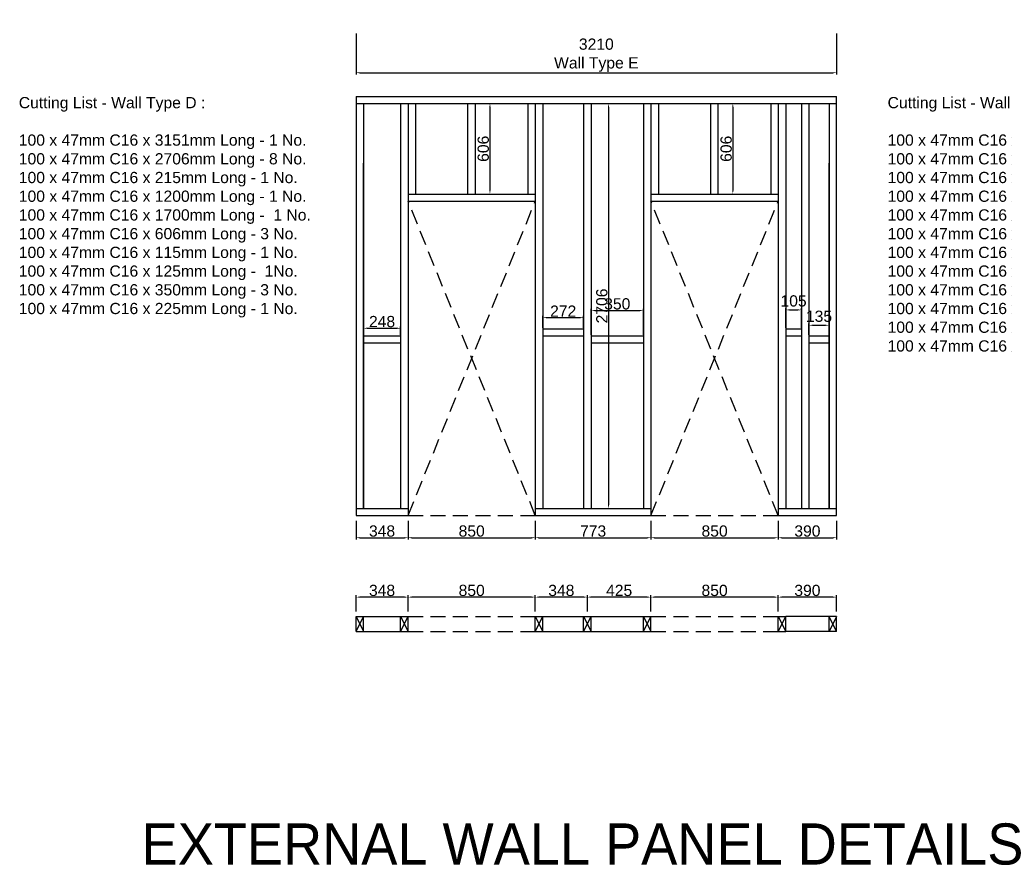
# Model space of a CAD drawing. Extents: x 333785 to 385459, y -97479 to 8502.
# Tile 9 of 89: x 343065 to 349642, y -69650 to -64001. Entities that reach past the tile are written whole.
import ezdxf

# ---------------------------------------------------------------- set-up
doc = ezdxf.new("R2010")
doc.units = 0
doc.header["$LTSCALE"] = 10
doc.linetypes.add('DASHED', pattern=[0.75, 0.5, -0.25])
doc.layers.get('0').update_dxf_attribs({"color": 1, "linetype": 'CONTINUOUS'})
doc.layers.get('DEFPOINTS').update_dxf_attribs({"linetype": 'CONTINUOUS'})
doc.layers.add('A000T600', color=6, linetype='CONTINUOUS')
doc.styles.add('ARIAL', font='arial.ttf', dxfattribs={"height": 75})
doc.dimstyles.new('AEC-A', dxfattribs={"dimscale": 50, "dimtxt": 28, "dimasz": 2.5, "dimexe": 1.25, "dimexo": 0.625, "dimtad": 1, "dimdec": 1, "dimdsep": 46, "dimtxsty": 'ARIAL', "dimcen": 2.5, "dimadec": 0, "dimazin": 0, "dimtfac": 1, "dimtdec": 0, "dimtmove": 2, "dimatfit": 3, "dimfxl": 1, "dimtolj": 1, "dimtzin": 0, "dimarcsym": 0})

# ---------------------------------------------------------------- blocks, each defined once
blk = doc.blocks.new('*D861')
at = {"layer": 'A000T600', "color": 6, "linetype": 'Continuous', "lineweight": -2, "transparency": 16777216}
for p, q in [((345311.6, -64092.5), (345311.6, -64367.5)), ((348521.6, -64092.5), (348521.6, -64367.5)), ((345336, -64355.2), (348497.1, -64355.2))]:
    blk.add_line(p, q, dxfattribs=at)
at = {"layer": 'A000T600', "color": 6, "transparency": 16777216}
for points in [[(345336, -64351.2), (345336, -64359.3), (345311.6, -64355.2)], [(348497.1, -64351.2), (348497.1, -64359.3), (348521.6, -64355.2)]]:
    blk.add_solid(points, dxfattribs=at)
at = {"layer": 'DEFPOINTS', "color": 0, "transparency": 16777216}
for p in [(345311.6, -64086.3), (348521.6, -64086.3), (348521.6, -64355.2)]:
    blk.add_point(p, dxfattribs=at)
at = {"layer": 'A000T600', "color": 7, "transparency": 16777216, "insert": (346916.6, -64237.9), "char_height": 75, "attachment_point": 5, "style": 'ARIAL'}
blk.add_mtext('\\A1;3210\\PWall Type E', dxfattribs=at)
blk = doc.blocks.new('*D875')
at = {"layer": 'A000T600', "color": 6, "linetype": 'Continuous', "lineweight": -2, "transparency": 16777216}
for p, q in [((345311.6, -67348.2), (345311.6, -67473.9)), ((345659.1, -67348.2), (345659.1, -67473.9)), ((345336, -67461.7), (345634.6, -67461.7))]:
    blk.add_line(p, q, dxfattribs=at)
at = {"layer": 'A000T600', "color": 6, "transparency": 16777216}
for points in [[(345336, -67457.6), (345336, -67465.8), (345311.6, -67461.7)], [(345634.6, -67457.6), (345634.6, -67465.8), (345659.1, -67461.7)]]:
    blk.add_solid(points, dxfattribs=at)
at = {"layer": 'DEFPOINTS', "color": 0, "transparency": 16777216}
for p in [(345311.6, -67342.1), (345659.1, -67342.1), (345659.1, -67461.7)]:
    blk.add_point(p, dxfattribs=at)
at = {"layer": 'A000T600', "color": 7, "transparency": 16777216, "insert": (345485.3, -67417.3), "char_height": 75, "attachment_point": 5, "style": 'ARIAL'}
blk.add_mtext('\\A1;348', dxfattribs=at)
blk = doc.blocks.new('*D876')
at = {"layer": 'A000T600', "color": 6, "linetype": 'Continuous', "lineweight": -2, "transparency": 16777216}
for p, q in [((345659.1, -67348.2), (345659.1, -67473.9)), ((346509.1, -67348.2), (346509.1, -67473.9)), ((345683.5, -67461.7), (346484.6, -67461.7))]:
    blk.add_line(p, q, dxfattribs=at)
at = {"layer": 'A000T600', "color": 6, "transparency": 16777216}
for points in [[(345683.5, -67457.6), (345683.5, -67465.8), (345659.1, -67461.7)], [(346484.6, -67457.6), (346484.6, -67465.8), (346509.1, -67461.7)]]:
    blk.add_solid(points, dxfattribs=at)
at = {"layer": 'DEFPOINTS', "color": 0, "transparency": 16777216}
for p in [(345659.1, -67342.1), (346509.1, -67342.1), (346509.1, -67461.7)]:
    blk.add_point(p, dxfattribs=at)
at = {"layer": 'A000T600', "color": 7, "transparency": 16777216, "insert": (346084.1, -67417.3), "char_height": 75, "attachment_point": 5, "style": 'ARIAL'}
blk.add_mtext('\\A1;850', dxfattribs=at)
blk = doc.blocks.new('*D877')
at = {"layer": 'A000T600', "color": 6, "linetype": 'Continuous', "lineweight": -2, "transparency": 16777216}
for p, q in [((346509.1, -67348.2), (346509.1, -67473.9)), ((347281.6, -67348.2), (347281.6, -67473.9)), ((346533.5, -67461.7), (347257.1, -67461.7))]:
    blk.add_line(p, q, dxfattribs=at)
at = {"layer": 'A000T600', "color": 6, "transparency": 16777216}
for points in [[(346533.5, -67457.6), (346533.5, -67465.8), (346509.1, -67461.7)], [(347257.1, -67457.6), (347257.1, -67465.8), (347281.6, -67461.7)]]:
    blk.add_solid(points, dxfattribs=at)
at = {"layer": 'DEFPOINTS', "color": 0, "transparency": 16777216}
for p in [(346509.1, -67342.1), (347281.6, -67342.1), (347281.6, -67461.7)]:
    blk.add_point(p, dxfattribs=at)
at = {"layer": 'A000T600', "color": 7, "transparency": 16777216, "insert": (346895.3, -67417.3), "char_height": 75, "attachment_point": 5, "style": 'ARIAL'}
blk.add_mtext('\\A1;773', dxfattribs=at)
blk = doc.blocks.new('*D878')
at = {"layer": 'A000T600', "color": 6, "linetype": 'Continuous', "lineweight": -2, "transparency": 16777216}
for p, q in [((347281.6, -67348.2), (347281.6, -67473.9)), ((348131.6, -67348.2), (348131.6, -67473.9)), ((347306, -67461.7), (348107.1, -67461.7))]:
    blk.add_line(p, q, dxfattribs=at)
at = {"layer": 'A000T600', "color": 6, "transparency": 16777216}
for points in [[(347306, -67457.6), (347306, -67465.8), (347281.6, -67461.7)], [(348107.1, -67457.6), (348107.1, -67465.8), (348131.6, -67461.7)]]:
    blk.add_solid(points, dxfattribs=at)
at = {"layer": 'DEFPOINTS', "color": 0, "transparency": 16777216}
for p in [(347281.6, -67342.1), (348131.6, -67342.1), (348131.6, -67461.7)]:
    blk.add_point(p, dxfattribs=at)
at = {"layer": 'A000T600', "color": 7, "transparency": 16777216, "insert": (347706.6, -67417.3), "char_height": 75, "attachment_point": 5, "style": 'ARIAL'}
blk.add_mtext('\\A1;850', dxfattribs=at)
blk = doc.blocks.new('*D879')
at = {"layer": 'A000T600', "color": 6, "linetype": 'Continuous', "lineweight": -2, "transparency": 16777216}
for p, q in [((348131.6, -67348.2), (348131.6, -67473.9)), ((348521.6, -67348.2), (348521.6, -67473.9)), ((348156, -67461.7), (348497.1, -67461.7))]:
    blk.add_line(p, q, dxfattribs=at)
at = {"layer": 'A000T600', "color": 6, "transparency": 16777216}
for points in [[(348156, -67457.6), (348156, -67465.8), (348131.6, -67461.7)], [(348497.1, -67457.6), (348497.1, -67465.8), (348521.6, -67461.7)]]:
    blk.add_solid(points, dxfattribs=at)
at = {"layer": 'DEFPOINTS', "color": 0, "transparency": 16777216}
for p in [(348131.6, -67342.1), (348521.6, -67342.1), (348521.6, -67461.7)]:
    blk.add_point(p, dxfattribs=at)
at = {"layer": 'A000T600', "color": 7, "transparency": 16777216, "insert": (348326.6, -67417.3), "char_height": 75, "attachment_point": 5, "style": 'ARIAL'}
blk.add_mtext('\\A1;390', dxfattribs=at)
blk = doc.blocks.new('*D880')
at = {"layer": 'A000T600', "color": 6, "linetype": 'Continuous', "lineweight": -2, "transparency": 16777216}
for p, q in [((346887.7, -64560.3), (347010.3, -64560.3)), ((346998.1, -64584.8), (346998.1, -67241.9)), ((346887.7, -67266.3), (347010.3, -67266.3))]:
    blk.add_line(p, q, dxfattribs=at)
at = {"layer": 'A000T600', "color": 6, "transparency": 16777216}
for points in [[(346994, -64584.8), (347002.2, -64584.8), (346998.1, -64560.3)], [(346994, -67241.9), (347002.2, -67241.9), (346998.1, -67266.3)]]:
    blk.add_solid(points, dxfattribs=at)
at = {"layer": 'DEFPOINTS', "color": 0, "transparency": 16777216}
for p in [(346881.6, -64560.3), (346881.6, -67266.3), (346998.1, -67266.3)]:
    blk.add_point(p, dxfattribs=at)
at = {"layer": 'A000T600', "color": 7, "transparency": 16777216, "insert": (346953.7, -65913.3), "char_height": 75, "attachment_point": 5, "rotation": 90, "style": 'ARIAL'}
blk.add_mtext('\\A1;2706', dxfattribs=at)
blk = doc.blocks.new('*D881')
at = {"layer": 'A000T600', "color": 6, "linetype": 'Continuous', "lineweight": -2, "transparency": 16777216}
for p, q in [((346115.2, -64560.3), (346218.2, -64560.3)), ((346206, -64584.8), (346206, -65141.9)), ((346115.2, -65166.3), (346218.2, -65166.3))]:
    blk.add_line(p, q, dxfattribs=at)
at = {"layer": 'A000T600', "color": 6, "transparency": 16777216}
for points in [[(346201.9, -64584.8), (346210, -64584.8), (346206, -64560.3)], [(346201.9, -65141.9), (346210, -65141.9), (346206, -65166.3)]]:
    blk.add_solid(points, dxfattribs=at)
at = {"layer": 'DEFPOINTS', "color": 0, "transparency": 16777216}
for p in [(346109.1, -64560.3), (346109.1, -65166.3), (346206, -65166.3)]:
    blk.add_point(p, dxfattribs=at)
at = {"layer": 'A000T600', "color": 7, "transparency": 16777216, "insert": (346161.6, -64863.3), "char_height": 75, "attachment_point": 5, "rotation": 90, "style": 'ARIAL'}
blk.add_mtext('\\A1;606', dxfattribs=at)
blk = doc.blocks.new('*D882')
at = {"layer": 'A000T600', "color": 6, "linetype": 'Continuous', "lineweight": -2, "transparency": 16777216}
for p, q in [((345361.6, -66107.2), (345361.6, -66050.1)), ((345386, -66062.3), (345584.6, -66062.3)), ((345609.1, -66107.2), (345609.1, -66050.1))]:
    blk.add_line(p, q, dxfattribs=at)
at = {"layer": 'A000T600', "color": 6, "transparency": 16777216}
for points in [[(345386, -66058.2), (345386, -66066.4), (345361.6, -66062.3)], [(345584.6, -66058.2), (345584.6, -66066.4), (345609.1, -66062.3)]]:
    blk.add_solid(points, dxfattribs=at)
at = {"layer": 'DEFPOINTS', "color": 0, "transparency": 16777216}
for p in [(345609.1, -66062.3), (345361.6, -66113.3), (345609.1, -66113.3)]:
    blk.add_point(p, dxfattribs=at)
at = {"layer": 'A000T600', "color": 7, "transparency": 16777216, "insert": (345485.3, -66017.9), "char_height": 75, "attachment_point": 5, "style": 'ARIAL'}
blk.add_mtext('\\A1;248', dxfattribs=at)
blk = doc.blocks.new('*D883')
at = {"layer": 'A000T600', "color": 6, "linetype": 'Continuous', "lineweight": -2, "transparency": 16777216}
for p, q in [((346559.1, -66060.2), (346559.1, -65979.2)), ((346583.5, -65991.4), (346807.1, -65991.4)), ((346831.6, -66060.2), (346831.6, -65979.2))]:
    blk.add_line(p, q, dxfattribs=at)
at = {"layer": 'A000T600', "color": 6, "transparency": 16777216}
for points in [[(346583.5, -65987.4), (346583.5, -65995.5), (346559.1, -65991.4)], [(346807.1, -65987.4), (346807.1, -65995.5), (346831.6, -65991.4)]]:
    blk.add_solid(points, dxfattribs=at)
at = {"layer": 'DEFPOINTS', "color": 0, "transparency": 16777216}
for p in [(346831.6, -65991.4), (346559.1, -66066.3), (346831.6, -66066.3)]:
    blk.add_point(p, dxfattribs=at)
at = {"layer": 'A000T600', "color": 7, "transparency": 16777216, "insert": (346695.3, -65947.7), "char_height": 75, "attachment_point": 5, "style": 'ARIAL'}
blk.add_mtext('\\A1;272', dxfattribs=at)
blk = doc.blocks.new('*D884')
at = {"layer": 'A000T600', "color": 6, "linetype": 'Continuous', "lineweight": -2, "transparency": 16777216}
for p, q in [((346881.6, -66107.2), (346881.6, -65932)), ((346906, -65944.2), (347207.1, -65944.2)), ((347231.6, -66107.2), (347231.6, -65932))]:
    blk.add_line(p, q, dxfattribs=at)
at = {"layer": 'A000T600', "color": 6, "transparency": 16777216}
for points in [[(346906, -65940.1), (346906, -65948.3), (346881.6, -65944.2)], [(347207.1, -65940.1), (347207.1, -65948.3), (347231.6, -65944.2)]]:
    blk.add_solid(points, dxfattribs=at)
at = {"layer": 'DEFPOINTS', "color": 0, "transparency": 16777216}
for p in [(347231.6, -65944.2), (346881.6, -66113.3), (347231.6, -66113.3)]:
    blk.add_point(p, dxfattribs=at)
at = {"layer": 'A000T600', "color": 7, "transparency": 16777216, "insert": (347056.6, -65899.8), "char_height": 75, "attachment_point": 5, "style": 'ARIAL'}
blk.add_mtext('\\A1;350', dxfattribs=at)
blk = doc.blocks.new('*D885')
at = {"layer": 'A000T600', "color": 6, "linetype": 'Continuous', "lineweight": -2, "transparency": 16777216}
for p, q in [((348181.6, -66060.2), (348181.6, -65927.5)), ((348206, -65939.7), (348262.1, -65939.7)), ((348286.6, -66060.2), (348286.6, -65927.5))]:
    blk.add_line(p, q, dxfattribs=at)
at = {"layer": 'A000T600', "color": 6, "transparency": 16777216}
for points in [[(348206, -65935.7), (348206, -65943.8), (348181.6, -65939.7)], [(348262.1, -65935.7), (348262.1, -65943.8), (348286.6, -65939.7)]]:
    blk.add_solid(points, dxfattribs=at)
at = {"layer": 'DEFPOINTS', "color": 0, "transparency": 16777216}
for p in [(348286.6, -65939.7), (348181.6, -66066.3), (348286.6, -66066.3)]:
    blk.add_point(p, dxfattribs=at)
at = {"layer": 'A000T600', "color": 7, "transparency": 16777216, "insert": (348234.1, -65880), "char_height": 75, "attachment_point": 5, "style": 'ARIAL'}
blk.add_mtext('\\A1;105', dxfattribs=at)
blk = doc.blocks.new('*D886')
at = {"layer": 'A000T600', "color": 6, "linetype": 'Continuous', "lineweight": -2, "transparency": 16777216}
for p, q in [((348336.6, -66107.2), (348336.6, -66030.1)), ((348471.6, -66107.2), (348471.6, -66030.1)), ((348361, -66042.3), (348447.1, -66042.3))]:
    blk.add_line(p, q, dxfattribs=at)
at = {"layer": 'A000T600', "color": 6, "transparency": 16777216}
for points in [[(348361, -66038.2), (348361, -66046.4), (348336.6, -66042.3)], [(348447.1, -66038.2), (348447.1, -66046.4), (348471.6, -66042.3)]]:
    blk.add_solid(points, dxfattribs=at)
at = {"layer": 'DEFPOINTS', "color": 0, "transparency": 16777216}
for p in [(348471.6, -66042.3), (348336.6, -66113.3), (348471.6, -66113.3)]:
    blk.add_point(p, dxfattribs=at)
at = {"layer": 'A000T600', "color": 7, "transparency": 16777216, "insert": (348404.1, -65982.6), "char_height": 75, "attachment_point": 5, "style": 'ARIAL'}
blk.add_mtext('\\A1;135', dxfattribs=at)
blk = doc.blocks.new('*D887')
at = {"layer": 'A000T600', "color": 6, "linetype": 'Continuous', "lineweight": -2, "transparency": 16777216}
for p, q in [((347737.7, -64560.3), (347840.7, -64560.3)), ((347828.5, -64584.8), (347828.5, -65141.9)), ((347737.7, -65166.3), (347840.7, -65166.3))]:
    blk.add_line(p, q, dxfattribs=at)
at = {"layer": 'A000T600', "color": 6, "transparency": 16777216}
for points in [[(347824.4, -64584.8), (347832.5, -64584.8), (347828.5, -64560.3)], [(347824.4, -65141.9), (347832.5, -65141.9), (347828.5, -65166.3)]]:
    blk.add_solid(points, dxfattribs=at)
at = {"layer": 'DEFPOINTS', "color": 0, "transparency": 16777216}
for p in [(347731.6, -64560.3), (347731.6, -65166.3), (347828.5, -65166.3)]:
    blk.add_point(p, dxfattribs=at)
at = {"layer": 'A000T600', "color": 7, "transparency": 16777216, "insert": (347784.1, -64863.3), "char_height": 75, "attachment_point": 5, "rotation": 90, "style": 'ARIAL'}
blk.add_mtext('\\A1;606', dxfattribs=at)
blk = doc.blocks.new('*D890')
at = {"layer": 'A000T600', "color": 6, "linetype": 'Continuous', "lineweight": -2, "transparency": 16777216}
for p, q in [((345311.6, -67953.6), (345311.6, -67846.3)), ((345634.6, -67858.5), (345336, -67858.5)), ((345659.1, -67953.6), (345659.1, -67846.3))]:
    blk.add_line(p, q, dxfattribs=at)
at = {"layer": 'A000T600', "color": 6, "transparency": 16777216}
for points in [[(345336, -67854.4), (345336, -67862.6), (345311.6, -67858.5)], [(345634.6, -67854.4), (345634.6, -67862.6), (345659.1, -67858.5)]]:
    blk.add_solid(points, dxfattribs=at)
at = {"layer": 'DEFPOINTS', "color": 0, "transparency": 16777216}
for p in [(345311.6, -67858.5), (345311.6, -67959.7), (345659.1, -67959.7)]:
    blk.add_point(p, dxfattribs=at)
at = {"layer": 'A000T600', "color": 7, "transparency": 16777216, "insert": (345485.3, -67814.1), "char_height": 75, "attachment_point": 5, "style": 'ARIAL'}
blk.add_mtext('\\A1;348', dxfattribs=at)
blk = doc.blocks.new('*D891')
at = {"layer": 'A000T600', "color": 6, "linetype": 'Continuous', "lineweight": -2, "transparency": 16777216}
for p, q in [((346509.1, -67953.6), (346509.1, -67846.3)), ((346832.1, -67858.5), (346533.5, -67858.5)), ((346856.6, -67953.6), (346856.6, -67846.3))]:
    blk.add_line(p, q, dxfattribs=at)
at = {"layer": 'A000T600', "color": 6, "transparency": 16777216}
for points in [[(346533.5, -67854.4), (346533.5, -67862.6), (346509.1, -67858.5)], [(346832.1, -67854.4), (346832.1, -67862.6), (346856.6, -67858.5)]]:
    blk.add_solid(points, dxfattribs=at)
at = {"layer": 'DEFPOINTS', "color": 0, "transparency": 16777216}
for p in [(346509.1, -67858.5), (346509.1, -67959.7), (346856.6, -67959.7)]:
    blk.add_point(p, dxfattribs=at)
at = {"layer": 'A000T600', "color": 7, "transparency": 16777216, "insert": (346682.8, -67814.1), "char_height": 75, "attachment_point": 5, "style": 'ARIAL'}
blk.add_mtext('\\A1;348', dxfattribs=at)
blk = doc.blocks.new('*D892')
at = {"layer": 'A000T600', "color": 6, "linetype": 'Continuous', "lineweight": -2, "transparency": 16777216}
for p, q in [((348131.6, -67953.6), (348131.6, -67846.3)), ((348497.1, -67858.5), (348156, -67858.5)), ((348521.6, -67953.6), (348521.6, -67846.3))]:
    blk.add_line(p, q, dxfattribs=at)
at = {"layer": 'A000T600', "color": 6, "transparency": 16777216}
for points in [[(348156, -67854.4), (348156, -67862.6), (348131.6, -67858.5)], [(348497.1, -67854.4), (348497.1, -67862.6), (348521.6, -67858.5)]]:
    blk.add_solid(points, dxfattribs=at)
at = {"layer": 'DEFPOINTS', "color": 0, "transparency": 16777216}
for p in [(348131.6, -67858.5), (348131.6, -67959.7), (348521.6, -67959.7)]:
    blk.add_point(p, dxfattribs=at)
at = {"layer": 'A000T600', "color": 7, "transparency": 16777216, "insert": (348326.6, -67814.1), "char_height": 75, "attachment_point": 5, "style": 'ARIAL'}
blk.add_mtext('\\A1;390', dxfattribs=at)
blk = doc.blocks.new('*D893')
at = {"layer": 'A000T600', "color": 6, "linetype": 'Continuous', "lineweight": -2, "transparency": 16777216}
for p, q in [((347281.6, -67953.6), (347281.6, -67846.3)), ((348107.1, -67858.5), (347306, -67858.5)), ((348131.6, -67953.6), (348131.6, -67846.3))]:
    blk.add_line(p, q, dxfattribs=at)
at = {"layer": 'A000T600', "color": 6, "transparency": 16777216}
for points in [[(347306, -67854.4), (347306, -67862.6), (347281.6, -67858.5)], [(348107.1, -67854.4), (348107.1, -67862.6), (348131.6, -67858.5)]]:
    blk.add_solid(points, dxfattribs=at)
at = {"layer": 'DEFPOINTS', "color": 0, "transparency": 16777216}
for p in [(347281.6, -67858.5), (347281.6, -67959.7), (348131.6, -67959.7)]:
    blk.add_point(p, dxfattribs=at)
at = {"layer": 'A000T600', "color": 7, "transparency": 16777216, "insert": (347706.6, -67814.1), "char_height": 75, "attachment_point": 5, "style": 'ARIAL'}
blk.add_mtext('\\A1;850', dxfattribs=at)
blk = doc.blocks.new('*D894')
at = {"layer": 'A000T600', "color": 6, "linetype": 'Continuous', "lineweight": -2, "transparency": 16777216}
for p, q in [((346856.6, -67953.6), (346856.6, -67846.3)), ((347257.1, -67858.5), (346881, -67858.5)), ((347281.6, -67953.6), (347281.6, -67846.3))]:
    blk.add_line(p, q, dxfattribs=at)
at = {"layer": 'A000T600', "color": 6, "transparency": 16777216}
for points in [[(346881, -67854.4), (346881, -67862.6), (346856.6, -67858.5)], [(347257.1, -67854.4), (347257.1, -67862.6), (347281.6, -67858.5)]]:
    blk.add_solid(points, dxfattribs=at)
at = {"layer": 'DEFPOINTS', "color": 0, "transparency": 16777216}
for p in [(346856.6, -67858.5), (346856.6, -67959.7), (347281.6, -67959.7)]:
    blk.add_point(p, dxfattribs=at)
at = {"layer": 'A000T600', "color": 7, "transparency": 16777216, "insert": (347069.1, -67814.1), "char_height": 75, "attachment_point": 5, "style": 'ARIAL'}
blk.add_mtext('\\A1;425', dxfattribs=at)
blk = doc.blocks.new('*D895')
at = {"layer": 'A000T600', "color": 6, "linetype": 'Continuous', "lineweight": -2, "transparency": 16777216}
for p, q in [((345659.1, -67953.6), (345659.1, -67846.3)), ((346484.6, -67858.5), (345683.5, -67858.5)), ((346509.1, -67953.6), (346509.1, -67846.3))]:
    blk.add_line(p, q, dxfattribs=at)
at = {"layer": 'A000T600', "color": 6, "transparency": 16777216}
for points in [[(345683.5, -67854.4), (345683.5, -67862.6), (345659.1, -67858.5)], [(346484.6, -67854.4), (346484.6, -67862.6), (346509.1, -67858.5)]]:
    blk.add_solid(points, dxfattribs=at)
at = {"layer": 'DEFPOINTS', "color": 0, "transparency": 16777216}
for p in [(345659.1, -67858.5), (345659.1, -67959.7), (346509.1, -67959.7)]:
    blk.add_point(p, dxfattribs=at)
at = {"layer": 'A000T600', "color": 7, "transparency": 16777216, "insert": (346084.1, -67814.1), "char_height": 75, "attachment_point": 5, "style": 'ARIAL'}
blk.add_mtext('\\A1;850', dxfattribs=at)

msp = doc.modelspace()

# ---------------------------------------------------------------- linework, layer by layer
at = {"layer": 'A000T600', "color": 7}
for p, q in [((345311.6, -64513.3), (348521.6, -64513.3)), ((345311.6, -64513.3), (345311.6, -67313.3)), ((348521.6, -67313.3), (348521.6, -64513.3)), ((345659.1, -65213.3), (346509.1, -65213.3)), ((345659.1, -65213.3), (345659.1, -67313.3)), ((346509.1, -65213.3), (346509.1, -67313.3)), ((347281.6, -65213.3), (348131.6, -65213.3)), ((347281.6, -65213.3), (347281.6, -67313.3)), ((348131.6, -65213.3), (348131.6, -67313.3)), ((345311.6, -67313.3), (345659.1, -67313.3)), ((346509.1, -67313.3), (347281.6, -67313.3)), ((348131.6, -67313.3), (348521.6, -67313.3)), ((345311.6, -68087.3), (345311.6, -67987.3)), ((345311.6, -67987.3), (345361.6, -67987.3)), ((345361.6, -68087.3), (345361.6, -67987.3)), ((345609.1, -68087.3), (345609.1, -67987.3)), ((345609.1, -67987.3), (345659.1, -67987.3)), ((345659.1, -68087.3), (345659.1, -67987.3)), ((346509.1, -68087.3), (346509.1, -67987.3)), ((346509.1, -67987.3), (346559.1, -67987.3)), ((346559.1, -68087.3), (346559.1, -67987.3)), ((346831.6, -68087.3), (346831.6, -67987.3)), ((346831.6, -67987.3), (346881.6, -67987.3)), ((346881.6, -68087.3), (346881.6, -67987.3)), ((347231.6, -68087.3), (347231.6, -67987.3)), ((347231.6, -67987.3), (347281.6, -67987.3)), ((347281.6, -68087.3), (347281.6, -67987.3)), ((348131.6, -68087.3), (348131.6, -67987.3)), ((348131.6, -67987.3), (348181.6, -67987.3)), ((348181.6, -68087.3), (348181.6, -67987.3)), ((348471.6, -68087.3), (348471.6, -67987.3)), ((348521.6, -67987.3), (348471.6, -67987.3)), ((348521.6, -68087.3), (348521.6, -67987.3)), ((345311.6, -68087.3), (345361.6, -68087.3)), ((345609.1, -68087.3), (345659.1, -68087.3)), ((346509.1, -68087.3), (346559.1, -68087.3)), ((346831.6, -68087.3), (346881.6, -68087.3)), ((347231.6, -68087.3), (347281.6, -68087.3)), ((348131.6, -68087.3), (348181.6, -68087.3)), ((348521.6, -68087.3), (348471.6, -68087.3))]:
    msp.add_line(p, q, dxfattribs=at)
at = {"layer": 'A000T600', "color": 1}
for p, q in [((345311.6, -64560.3), (348521.6, -64560.3)), ((345361.6, -64560.3), (345361.6, -67266.3)), ((345609.1, -64560.3), (345609.1, -67266.3)), ((345659.1, -64560.3), (345659.1, -65213.3)), ((345709.1, -64560.3), (345709.1, -65166.3)), ((346059.1, -65166.3), (346059.1, -64560.3)), ((346109.1, -65166.3), (346109.1, -64560.3)), ((346459.1, -64560.3), (346459.1, -65166.3)), ((346509.1, -64560.3), (346509.1, -65213.3)), ((346559.1, -64560.3), (346559.1, -67266.3)), ((346831.6, -64560.3), (346831.6, -67266.3)), ((346881.6, -64560.3), (346881.6, -67266.3)), ((347231.6, -64560.3), (347231.6, -67266.3)), ((347281.6, -64560.3), (347281.6, -65213.3)), ((347331.6, -64560.3), (347331.6, -65166.3)), ((347681.6, -65166.3), (347681.6, -64560.3)), ((347731.6, -65166.3), (347731.6, -64560.3)), ((348081.6, -64560.3), (348081.6, -65166.3)), ((348131.6, -64560.3), (348131.6, -65213.3)), ((348181.6, -64560.3), (348181.6, -67266.3)), ((348286.6, -64560.3), (348286.6, -67266.3)), ((348336.6, -64560.3), (348336.6, -67266.3)), ((348471.6, -64560.3), (348471.6, -67266.3)), ((345361.6, -67266.3), (345361.6, -64960.3)), ((348471.6, -67266.3), (348471.6, -64960.3)), ((348521.6, -67266.3), (348521.6, -64960.3)), ((345659.1, -65166.3), (346509.1, -65166.3)), ((347281.6, -65166.3), (348131.6, -65166.3)), ((346559.1, -66066.3), (346831.6, -66066.3)), ((348181.6, -66066.3), (348286.6, -66066.3)), ((345361.6, -66113.3), (345609.1, -66113.3)), ((345361.6, -66160.3), (345609.1, -66160.3)), ((346559.1, -66113.3), (346831.6, -66113.3)), ((346881.6, -66113.3), (347231.6, -66113.3)), ((346881.6, -66160.3), (347231.6, -66160.3)), ((348181.6, -66113.3), (348286.6, -66113.3)), ((348336.6, -66113.3), (348471.6, -66113.3)), ((348336.6, -66160.3), (348471.6, -66160.3)), ((345311.6, -67266.3), (345659.1, -67266.3)), ((346509.1, -67266.3), (347281.6, -67266.3)), ((348131.6, -67266.3), (348521.6, -67266.3)), ((345361.6, -67987.3), (345609.1, -67987.3)), ((346559.1, -67987.3), (346831.6, -67987.3)), ((346881.6, -67987.3), (347231.6, -67987.3)), ((348471.6, -67987.3), (348181.6, -67987.3)), ((345361.6, -68087.3), (345609.1, -68087.3)), ((346559.1, -68087.3), (346831.6, -68087.3)), ((346881.6, -68087.3), (347231.6, -68087.3)), ((348471.6, -68087.3), (348181.6, -68087.3))]:
    msp.add_line(p, q, dxfattribs=at)
at = {"layer": 'A000T600', "color": 8, "linetype": 'DASHED', "ltscale": 20}
for p, q in [((346509.1, -67313.3), (345659.1, -65213.3)), ((345659.1, -67313.3), (346509.1, -65213.3)), ((348131.6, -67313.3), (347281.6, -65213.3)), ((347281.6, -67313.3), (348131.6, -65213.3)), ((345659.1, -67313.3), (346509.1, -67313.3)), ((347281.6, -67313.3), (348131.6, -67313.3)), ((345659.1, -67987.3), (346509.1, -67987.3)), ((347281.6, -67987.3), (348131.6, -67987.3)), ((345659.1, -68087.3), (346509.1, -68087.3)), ((347281.6, -68087.3), (348131.6, -68087.3))]:
    msp.add_line(p, q, dxfattribs=at)
at = {"layer": 'A000T600', "color": 6}
for p, q in [((345311.6, -67987.3), (345361.6, -68087.3)), ((345311.6, -68087.3), (345361.6, -67987.3)), ((345609.1, -67987.3), (345659.1, -68087.3)), ((345609.1, -68087.3), (345659.1, -67987.3)), ((346509.1, -67987.3), (346559.1, -68087.3)), ((346509.1, -68087.3), (346559.1, -67987.3)), ((346831.6, -67987.3), (346881.6, -68087.3)), ((346831.6, -68087.3), (346881.6, -67987.3)), ((347231.6, -67987.3), (347281.6, -68087.3)), ((347231.6, -68087.3), (347281.6, -67987.3)), ((348131.6, -67987.3), (348181.6, -68087.3)), ((348131.6, -68087.3), (348181.6, -67987.3)), ((348521.6, -67987.3), (348471.6, -68087.3)), ((348521.6, -68087.3), (348471.6, -67987.3))]:
    msp.add_line(p, q, dxfattribs=at)

# ---------------------------------------------------------------- texts
at = {"color": 7, "ltscale": 2.25, "attachment_point": 1, "style": 'ARIAL'}
for s, width, insert, char_height in [('Cutting List - Wall Type D :\\P\\P100 x 47mm C16 x 3151mm Long - 1 No.\\P100 x 47mm C16 x 2706mm Long - 8 No.\\P100 x 47mm C16 x 215mm Long - 1 No.\\P100 x 47mm C16 x 1200mm Long - 1 No.\\P100 x 47mm C16 x 1700mm Long -  1 No.\\P100 x 47mm C16 x 606mm Long - 3 No.\\P100 x 47mm C16 x 115mm Long - 1 No.\\P100 x 47mm C16 x 125mm Long -  1No.\\P100 x 47mm C16 x 350mm Long - 3 No.\\P100 x 47mm C16 x 225mm Long - 1 No.', 2398.315, (343058.8, -64517.5), 75), ('Cutting List - Wall Type E :\\P\\P100 x 47mm C16 x 3210mm Long - 1 No.\\P100 x 47mm C16 x 2706mm Long - 8 No.\\P100 x 47mm C16 x 348mm Long - 1 No.\\P100 x 47mm C16 x 850mm Long - 2 No.\\P100 x 47mm C16 x 773mm Long -  1 No.\\P100 x 47mm C16 x 390mm Long - 1 No.\\P100 x 47mm C16 x 606mm Long - 6 No.\\P100 x 47mm C16 x 248mm Long -  1No.\\P100 x 47mm C16 x 272mm Long - 1 No.\\P100 x 47mm C16 x 350mm Long - 1 No.\\P100 x 47mm C16 x 105mm Long - 1 No.\\P100 x 47mm C16 x 135mm Long - 1 No.', 2398.315, (348862.3, -64517.5), 75), ('EXTERNAL WALL PANEL DETAILS', 9229.289, (343877.5, -69370.2), 275)]:
    msp.add_mtext_dynamic_manual_height_columns(s, width=width, gutter_width=375, heights=[0], dxfattribs=dict(at, insert=insert, char_height=char_height))

# ---------------------------------------------------------------- dimensions: what is measured, and where the dimension line sits
at = {"layer": 'A000T600', "color": 3}
dim = msp.add_linear_dim(base=(348521.6, -64355.2), p1=(345311.6, -64086.3), p2=(348521.6, -64086.3), text='<>\\PWall Type E', dimstyle='AEC-A', override={"dimscale": 9.779315, "dimtxt": 200, "dimdec": 0, "dimclrd": 6, "dimclre": 6, "dimclrt": 7, "dimfxl": 1.25}, dxfattribs=at)
dim.commit()
dim.dimension.update_dxf_attribs({"geometry": '*D861', "text_midpoint": (346916.6, -64237.9)})
for base, p1, p2, picture, middle in [((346206, -65166.3), (346109.1, -64560.3), (346109.1, -65166.3), '*D881', (346161.6, -64863.3)), ((346998.1, -67266.3), (346881.6, -64560.3), (346881.6, -67266.3), '*D880', (346953.7, -65913.3)), ((347828.5, -65166.3), (347731.6, -64560.3), (347731.6, -65166.3), '*D887', (347784.1, -64863.3))]:
    dim = msp.add_linear_dim(base=base, p1=p1, p2=p2, angle=90, dimstyle='AEC-A', override={"dimscale": 9.779315, "dimtxt": 200, "dimdec": 0, "dimclrd": 6, "dimclre": 6, "dimclrt": 7, "dimfxl": 1.25}, dxfattribs=at)
    dim.commit()
    dim.dimension.update_dxf_attribs({"geometry": picture, "text_midpoint": middle})
for base, p1, p2, picture, middle in [((348286.6, -65939.7), (348181.6, -66066.3), (348286.6, -66066.3), '*D885', (348234.1, -65880)), ((346831.5938981, -65991.4330638), (346559.0938981, -66066.3199471), (346831.5938981, -66066.3199471), '*D883', (346695.3438981, -65947.6675133)), ((347231.6, -65944.2), (346881.6, -66113.3), (347231.6, -66113.3), '*D884', (347056.6, -65899.8)), ((345609.0938981, -66062.2852693), (345361.5938981, -66113.3199471), (345609.0938981, -66113.3199471), '*D882', (345485.3438981, -66017.8802234)), ((348471.6, -66042.3), (348336.6, -66113.3), (348471.6, -66113.3), '*D886', (348404.1, -65982.6)), ((345659.0938981, -67461.7231257), (345311.5938981, -67342.1343434), (345659.0938981, -67342.1343434), '*D875', (345485.3438981, -67417.2925001)), ((346509.1, -67461.7), (345659.1, -67342.1), (346509.1, -67342.1), '*D876', (346084.1, -67417.3)), ((347281.5938981, -67461.7231257), (346509.0938981, -67342.1343434), (347281.5938981, -67342.1343434), '*D877', (346895.3438981, -67417.2925001)), ((348131.6, -67461.7), (347281.6, -67342.1), (348131.6, -67342.1), '*D878', (347706.6, -67417.3)), ((348521.6, -67461.7), (348131.6, -67342.1), (348521.6, -67342.1), '*D879', (348326.6, -67417.3)), ((345311.5938981, -67858.5116417), (345659.0938981, -67959.7406358), (345311.5938981, -67959.7406358), '*D890', (345485.3438981, -67814.0810161)), ((345659.1, -67858.5), (346509.1, -67959.7), (345659.1, -67959.7), '*D895', (346084.1, -67814.1)), ((346509.0938981, -67858.5116417), (346856.5938981, -67959.7406358), (346509.0938981, -67959.7406358), '*D891', (346682.8438981, -67814.0810161)), ((346856.6, -67858.5), (347281.6, -67959.7), (346856.6, -67959.7), '*D894', (347069.1, -67814.1)), ((347281.6, -67858.5), (348131.6, -67959.7), (347281.6, -67959.7), '*D893', (347706.6, -67814.1)), ((348131.6, -67858.5), (348521.6, -67959.7), (348131.6, -67959.7), '*D892', (348326.6, -67814.1))]:
    dim = msp.add_linear_dim(base=base, p1=p1, p2=p2, dimstyle='AEC-A', override={"dimscale": 9.779315, "dimtxt": 200, "dimdec": 0, "dimclrd": 6, "dimclre": 6, "dimclrt": 7, "dimfxl": 1.25}, dxfattribs=at)
    dim.commit()
    dim.dimension.update_dxf_attribs({"geometry": picture, "text_midpoint": middle})

doc.saveas('drawing.dxf')
